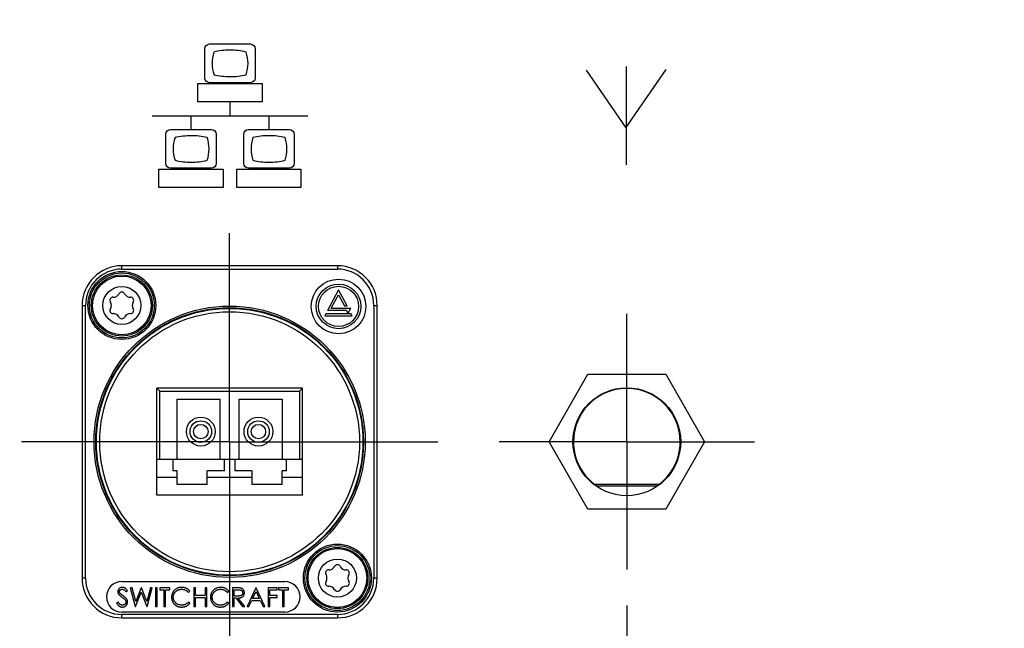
# Model space of a CAD drawing. Header units: inches. Extents: x 0 to 34, y 0 to 22.
# Tile 22 of 55: x 17.8 to 19.6, y 12.4 to 13.4. Entities that reach past the tile are written whole.
import ezdxf

# ---------------------------------------------------------------- set-up
doc = ezdxf.new("R2010")
doc.units = ezdxf.units.IN
doc.header["$LTSCALE"] = 1.87
doc.header["$MEASUREMENT"] = 0
doc.linetypes.add('CENTER', pattern=[0.6, 0.375, -0.075, 0.075, -0.075])
doc.layers.get('0').update_dxf_attribs({"linetype": 'CONTINUOUS'})
for name, color, linetype in [('02___PRT_ALL_AXES', 7, 'CONTINUOUS'), ('COSMETIC', 7, 'CONTINUOUS'), ('DIMENSIONS', 7, 'CONTINUOUS')]:
    doc.layers.add(name, color=color, linetype=linetype)
doc.styles.get("Standard").update_dxf_attribs({"font": 'txt', "width": 0.8})
doc.dimstyles.new('DIMSTYLE_1', dxfattribs={"dimtxt": 0.125, "dimasz": 0.18, "dimexe": 0.125, "dimexo": 0.0625, "dimgap": 0.09, "dimtad": 0, "dimtih": 1, "dimtoh": 1, "dimlfac": 2, "dimzin": 4, "dimdsep": 46, "dimtxsty": 'STANDARD', "dimblk": '_FILLED', "dimblk1": '_FILLED', "dimblk2": '_FILLED', "dimcen": 0.09, "dimadec": 0, "dimazin": 0, "dimtfac": 1, "dimtofl": 0, "dimtmove": 0, "dimatfit": 3, "dimldrblk": '_FILLED', "dimfxl": 1, "dimtolj": 1, "dimtzin": 4, "dimarcsym": 0})

# ---------------------------------------------------------------- blocks, each defined once
blk = doc.blocks.new('*D0')
at = {"layer": 'DIMENSIONS', "color": 2, "linetype": 'CONTINUOUS'}
blk.add_line((14.1504, 15.0521), (12.1914, 15.0521), dxfattribs=at)
at = {"layer": 'DIMENSIONS', "color": 2, "linetype": 'CONTINUOUS', "insert": (12.1289, 15.1146), "char_height": 0.125, "width": 1.725, "attachment_point": 3, "line_spacing_factor": 0.9}
blk.add_mtext('3X 120.00{\\Ftxt.shx;\\W1.000000;\\H0.125000; }[4.724]', dxfattribs=at)
blk = doc.blocks.new('_FILLED')
at = {"color": 0, "linetype": 'BYBLOCK'}
blk.add_solid([(0, 0), (-1, 0.1736), (-1, -0.1736)], dxfattribs=at)
blk = doc.blocks.new('*D1')
at = {"layer": 'DIMENSIONS', "color": 2, "linetype": 'CONTINUOUS'}
blk.add_line((16.9166, 12.6899), (12.1914, 12.6899), dxfattribs=at)
at = {"layer": 'DIMENSIONS', "color": 2, "linetype": 'CONTINUOUS', "insert": (12.1289, 12.7524), "char_height": 0.125, "width": 1.025, "attachment_point": 3, "line_spacing_factor": 0.9}
blk.add_mtext('4X .00{\\Ftxt.shx;\\W1.000000;\\H0.125000; }[0]', dxfattribs=at)
blk = doc.blocks.new('*D2')
at = {"layer": 'DIMENSIONS', "color": 2, "linetype": 'CONTINUOUS'}
blk.add_line((20.971, 14.0679), (12.1914, 14.0679), dxfattribs=at)
at = {"layer": 'DIMENSIONS', "color": 2, "linetype": 'CONTINUOUS', "insert": (12.1289, 14.1304), "char_height": 0.125, "width": 1.625, "attachment_point": 3, "line_spacing_factor": 0.9}
blk.add_mtext('2X 70.00{\\Ftxt.shx;\\W1.000000;\\H0.125000; }[2.756]', dxfattribs=at)
blk = doc.blocks.new('*D3')
at = {"layer": 'DIMENSIONS', "color": 2, "linetype": 'CONTINUOUS'}
blk.add_line((17.4819, 12.2662), (17.4819, 11.1855), dxfattribs=at)
at = {"layer": 'DIMENSIONS', "color": 2, "linetype": 'CONTINUOUS', "insert": (17.4194, 11.123), "char_height": 0.125, "width": 1.325, "attachment_point": 3, "rotation": 90, "line_spacing_factor": 0.9}
blk.add_mtext('72.00{\\Ftxt.shx;\\W1.000000;\\H0.125000; }[2.835]', dxfattribs=at)
blk = doc.blocks.new('*D4')
at = {"layer": 'DIMENSIONS', "color": 2, "linetype": 'CONTINUOUS'}
blk.add_line((18.8992, 12.406), (18.8992, 11.1855), dxfattribs=at)
at = {"layer": 'DIMENSIONS', "color": 2, "linetype": 'CONTINUOUS', "insert": (18.8367, 11.123), "char_height": 0.125, "width": 0.725, "attachment_point": 3, "rotation": 90, "line_spacing_factor": 0.9}
blk.add_mtext('.00{\\Ftxt.shx;\\W1.000000;\\H0.125000; }[0]', dxfattribs=at)
blk = doc.blocks.new('*D5')
at = {"layer": 'DIMENSIONS', "color": 2, "linetype": 'CONTINUOUS'}
blk.add_line((17.4819, 12.4124), (17.4819, 11.1855), dxfattribs=at)
at = {"layer": 'DIMENSIONS', "color": 2, "linetype": 'CONTINUOUS', "insert": (17.4194, 11.123), "char_height": 0.125, "width": 1.325, "attachment_point": 3, "rotation": 90, "line_spacing_factor": 0.9}
blk.add_mtext('72.00{\\Ftxt.shx;\\W1.000000;\\H0.125000; }[2.835]', dxfattribs=at)
blk = doc.blocks.new('*D6')
at = {"layer": 'DIMENSIONS', "color": 2, "linetype": 'CONTINUOUS'}
blk.add_line((20.4859, 12.5852), (20.4859, 11.1855), dxfattribs=at)
at = {"layer": 'DIMENSIONS', "color": 2, "linetype": 'CONTINUOUS', "insert": (20.4234, 11.123), "char_height": 0.125, "width": 1.325, "attachment_point": 3, "rotation": 90, "line_spacing_factor": 0.9}
blk.add_mtext('80.61{\\Ftxt.shx;\\W1.000000;\\H0.125000; }[3.173]', dxfattribs=at)

msp = doc.modelspace()

# ---------------------------------------------------------------- linework, layer by layer
at = {"color": 40, "linetype": 'CONTINUOUS'}
for p, q in [((18.1752, 13.3793), (18.2464, 13.3793)), ((18.167, 13.3202), (18.167, 13.3712)), ((18.2545, 13.3712), (18.2545, 13.3202)), ((18.8979, 13.3402), (18.8979, 13.1697)), ((18.8285, 13.3341), (18.8976, 13.2342)), ((18.8976, 13.2342), (18.9674, 13.335)), ((18.1552, 13.3106), (18.2664, 13.3106)), ((18.1552, 13.2788), (18.1552, 13.3106)), ((18.2464, 13.3121), (18.1752, 13.3121)), ((18.2664, 13.3106), (18.2664, 13.2788)), ((18.2664, 13.2788), (18.1552, 13.2788)), ((18.2108, 13.2788), (18.2108, 13.2549)), ((18.0757, 13.2549), (18.3459, 13.2549)), ((18.1432, 13.2549), (18.1432, 13.2311)), ((18.2784, 13.2549), (18.2784, 13.2311)), ((18.0995, 13.172), (18.0995, 13.2231)), ((18.1076, 13.2311), (18.1789, 13.2311)), ((18.187, 13.2231), (18.187, 13.172)), ((18.2346, 13.172), (18.2346, 13.2231)), ((18.2427, 13.2311), (18.314, 13.2311)), ((18.3221, 13.2231), (18.3221, 13.172)), ((18.0876, 13.1623), (18.1988, 13.1623)), ((18.0876, 13.1306), (18.0876, 13.1623)), ((18.1789, 13.1639), (18.1076, 13.1639)), ((18.1988, 13.1623), (18.1988, 13.1306)), ((18.2227, 13.1623), (18.3339, 13.1623)), ((18.2227, 13.1306), (18.2227, 13.1623)), ((18.314, 13.1639), (18.2427, 13.1639)), ((18.3339, 13.1623), (18.3339, 13.1306)), ((18.1988, 13.1306), (18.0876, 13.1306)), ((18.3339, 13.1306), (18.2227, 13.1306))]:
    msp.add_line(p, q, dxfattribs=at)
at = {"color": 7, "linetype": 'CONTINUOUS'}
for p, q in [((18.3972, 12.995), (18.0232, 12.995)), ((18.0232, 12.9891), (18.0232, 12.995)), ((18.0232, 12.9891), (18.3972, 12.9891)), ((18.3972, 12.995), (18.3972, 12.9891)), ((18.3991, 12.9533), (18.3799, 12.9173)), ((18.4139, 12.9253), (18.3991, 12.9533)), ((18.3866, 12.9213), (18.3991, 12.9447)), ((18.3991, 12.9447), (18.4094, 12.9253)), ((17.9543, 12.9261), (17.9602, 12.9261)), ((17.9543, 12.9261), (17.9543, 12.4537)), ((17.9602, 12.4537), (17.9602, 12.9261)), ((18.4127, 12.9173), (18.3799, 12.9173)), ((18.3866, 12.9213), (18.4207, 12.9213)), ((18.4094, 12.9253), (18.4139, 12.9253)), ((18.4127, 12.9173), (18.4155, 12.9124)), ((18.4155, 12.9124), (18.4207, 12.9213)), ((18.4602, 12.9261), (18.4661, 12.9261)), ((18.4602, 12.9261), (18.4602, 12.4537)), ((18.4661, 12.4537), (18.4661, 12.9261)), ((18.3774, 12.9123), (18.3753, 12.9083)), ((18.3753, 12.9083), (18.4228, 12.9083)), ((18.3774, 12.9123), (18.4207, 12.9123)), ((18.4228, 12.9083), (18.4207, 12.9123)), ((18.3364, 12.7825), (18.0841, 12.7825)), ((18.0841, 12.5973), (18.0841, 12.7825)), ((18.0841, 12.7825), (18.085, 12.7816)), ((18.085, 12.7816), (18.0891, 12.7775)), ((18.0891, 12.7775), (18.3314, 12.7775)), ((18.0891, 12.6598), (18.0891, 12.7775)), ((18.3314, 12.7775), (18.3364, 12.7825)), ((18.3314, 12.7775), (18.3314, 12.6598)), ((18.3364, 12.5973), (18.3364, 12.7825)), ((18.1191, 12.764), (18.194, 12.764)), ((18.1191, 12.6598), (18.1191, 12.764)), ((18.194, 12.6598), (18.194, 12.764)), ((18.2265, 12.764), (18.3014, 12.764)), ((18.2265, 12.6598), (18.2265, 12.764)), ((18.3014, 12.764), (18.3014, 12.6598)), ((18.0841, 12.6598), (18.3364, 12.6598)), ((18.1115, 12.6598), (18.1115, 12.6398)), ((18.2015, 12.6398), (18.2015, 12.6598)), ((18.219, 12.6598), (18.219, 12.6398)), ((18.309, 12.6398), (18.309, 12.6598)), ((18.1191, 12.6398), (18.1115, 12.6398)), ((18.1191, 12.6158), (18.1191, 12.6398)), ((18.2015, 12.6398), (18.1715, 12.6398)), ((18.1715, 12.6158), (18.1715, 12.6398)), ((18.249, 12.6398), (18.219, 12.6398)), ((18.249, 12.6398), (18.249, 12.6158)), ((18.309, 12.6398), (18.3014, 12.6398)), ((18.3014, 12.6158), (18.3014, 12.6398)), ((18.0841, 12.6285), (18.1191, 12.6286)), ((18.1715, 12.6286), (18.249, 12.6286)), ((18.3014, 12.6286), (18.3364, 12.6286)), ((18.1715, 12.6158), (18.1191, 12.6158)), ((18.3014, 12.6158), (18.249, 12.6158)), ((18.9547, 12.6159), (18.8437, 12.6159)), ((18.3364, 12.5973), (18.0841, 12.5973)), ((17.9602, 12.4537), (17.9543, 12.4537)), ((18.4661, 12.4537), (18.4602, 12.4537)), ((18.0232, 12.4478), (18.3057, 12.4478)), ((18.0409, 12.4368), (18.0379, 12.4368)), ((18.0379, 12.4368), (18.0466, 12.4043)), ((18.0473, 12.4129), (18.0409, 12.4368)), ((18.0568, 12.4368), (18.0473, 12.4129)), ((18.0572, 12.4368), (18.0568, 12.4368)), ((18.0665, 12.4131), (18.0572, 12.4368)), ((18.0729, 12.4368), (18.0665, 12.4131)), ((18.0671, 12.4043), (18.0758, 12.4368)), ((18.0758, 12.4368), (18.0729, 12.4368)), ((18.0846, 12.4368), (18.0817, 12.4368)), ((18.0817, 12.4368), (18.0817, 12.4043)), ((18.0846, 12.4043), (18.0846, 12.4368)), ((18.1063, 12.4368), (18.0892, 12.4368)), ((18.0892, 12.4368), (18.0892, 12.4334)), ((18.1063, 12.4334), (18.1063, 12.4368)), ((18.1508, 12.4368), (18.1479, 12.4368)), ((18.1479, 12.4368), (18.1479, 12.4043)), ((18.1508, 12.4235), (18.1508, 12.4368)), ((18.1704, 12.4368), (18.1675, 12.4368)), ((18.1675, 12.4368), (18.1675, 12.4235)), ((18.1704, 12.4043), (18.1704, 12.4368)), ((18.2219, 12.4368), (18.2154, 12.4368)), ((18.2154, 12.4368), (18.2154, 12.4043)), ((18.2558, 12.4368), (18.2404, 12.4043)), ((18.2563, 12.4368), (18.2558, 12.4368)), ((18.2713, 12.4043), (18.2563, 12.4368)), ((18.2929, 12.4368), (18.2771, 12.4368)), ((18.2771, 12.4368), (18.2771, 12.4043)), ((18.2929, 12.4335), (18.2929, 12.4368)), ((18.3121, 12.4368), (18.295, 12.4368)), ((18.295, 12.4368), (18.295, 12.4335)), ((18.3121, 12.4335), (18.3121, 12.4368)), ((18.0257, 12.4227), (18.0213, 12.426)), ((18.0303, 12.4301), (18.0329, 12.4321)), ((18.047, 12.4043), (18.0569, 12.4291)), ((18.0569, 12.4291), (18.0667, 12.4043)), ((18.0892, 12.4334), (18.0963, 12.4334)), ((18.0963, 12.4334), (18.0963, 12.4043)), ((18.0992, 12.4334), (18.1063, 12.4334)), ((18.0992, 12.4043), (18.0992, 12.4334)), ((18.1387, 12.4289), (18.1413, 12.4308)), ((18.1675, 12.4235), (18.1508, 12.4235)), ((18.1508, 12.4201), (18.1675, 12.4201)), ((18.1508, 12.4043), (18.1508, 12.4201)), ((18.1675, 12.4201), (18.1675, 12.4043)), ((18.2062, 12.4289), (18.2088, 12.4308)), ((18.2183, 12.4335), (18.2244, 12.4335)), ((18.2183, 12.4226), (18.2183, 12.4335)), ((18.2243, 12.4226), (18.2183, 12.4226)), ((18.2183, 12.4193), (18.2207, 12.4193)), ((18.2183, 12.4043), (18.2183, 12.4193)), ((18.2207, 12.4193), (18.2326, 12.4043)), ((18.2363, 12.4043), (18.2243, 12.4193)), ((18.2501, 12.418), (18.256, 12.4305)), ((18.2617, 12.418), (18.2501, 12.418)), ((18.256, 12.4305), (18.2617, 12.418)), ((18.28, 12.4335), (18.2929, 12.4335)), ((18.28, 12.4235), (18.28, 12.4335)), ((18.2929, 12.4235), (18.28, 12.4235)), ((18.28, 12.4201), (18.2929, 12.4201)), ((18.28, 12.4043), (18.28, 12.4201)), ((18.2929, 12.4201), (18.2929, 12.4235)), ((18.295, 12.4335), (18.3021, 12.4335)), ((18.3021, 12.4335), (18.3021, 12.4043)), ((18.305, 12.4335), (18.3121, 12.4335)), ((18.305, 12.4043), (18.305, 12.4335)), ((18.0169, 12.4122), (18.0142, 12.4105)), ((18.0466, 12.4043), (18.047, 12.4043)), ((18.0667, 12.4043), (18.0671, 12.4043)), ((18.0817, 12.4043), (18.0846, 12.4043)), ((18.0963, 12.4043), (18.0992, 12.4043)), ((18.1413, 12.4103), (18.1387, 12.4122)), ((18.1479, 12.4043), (18.1508, 12.4043)), ((18.1675, 12.4043), (18.1704, 12.4043)), ((18.2088, 12.4103), (18.2062, 12.4122)), ((18.2154, 12.4043), (18.2183, 12.4043)), ((18.2326, 12.4043), (18.2363, 12.4043)), ((18.2404, 12.4043), (18.2436, 12.4043)), ((18.2436, 12.4043), (18.2485, 12.4147)), ((18.2485, 12.4147), (18.2633, 12.4147)), ((18.2633, 12.4147), (18.2681, 12.4043)), ((18.2681, 12.4043), (18.2713, 12.4043)), ((18.2771, 12.4043), (18.28, 12.4043)), ((18.3021, 12.4043), (18.305, 12.4043)), ((18.3057, 12.3946), (18.0232, 12.3946)), ((18.3973, 12.3907), (18.0232, 12.3907)), ((18.0232, 12.3848), (18.0232, 12.3907)), ((18.0232, 12.3848), (18.3973, 12.3848)), ((18.3973, 12.3907), (18.3973, 12.3848))]:
    msp.add_line(p, q, dxfattribs=at)
for centre, radius in [((18.0232, 12.9261), 0.0589), ((18.0232, 12.9261), 0.053), ((18.0232, 12.9261), 0.051), ((18.3992, 12.9244), 0.0473), ((18.0232, 12.9261), 0.033), ((18.3991, 12.9245), 0.0387), ((18.3991, 12.9245), 0.0348), ((18.2102, 12.6899), 0.2352), ((18.2102, 12.6899), 0.2322), ((18.2102, 12.6899), 0.2312), ((18.2102, 12.6899), 0.2253), ((18.1602, 12.7075), 0.025), ((18.1602, 12.7075), 0.0187), ((18.2602, 12.7075), 0.025), ((18.2602, 12.7075), 0.0187), ((18.1602, 12.7075), 0.0125), ((18.2602, 12.7075), 0.0125), ((18.3972, 12.4537), 0.0589), ((18.3972, 12.4537), 0.053), ((18.3972, 12.4537), 0.051), ((18.3972, 12.4537), 0.033)]:
    msp.add_circle(centre, radius, dxfattribs=at)
at = {"color": 40, "linetype": 'CONTINUOUS'}
for centre, radius, start, end in [((18.2109, 13.248), 0.1205, 90.0059, 103.3984), ((18.2108, 13.2468), 0.1217, 76.6901, 89.9519), ((18.211, 13.443), 0.1203, 256.553, 269.975), ((18.211, 13.4426), 0.12, 269.9971, 283.4535), ((18.1433, 13.0998), 0.1204, 89.9807, 103.3806), ((18.1434, 13.1001), 0.1202, 76.5915, 90.032)]:
    msp.add_arc(centre, radius, start, end, dxfattribs=at)
at = {"color": 7, "linetype": 'CONTINUOUS'}
for centre, radius, start, end in [((18.0232, 12.9261), 0.0689, 90.0047, 180.0047), ((18.0232, 12.9261), 0.063, 90.0047, 180.0047), ((18.3972, 12.9261), 0.0689, 0.0047, 90.0047), ((18.3972, 12.9261), 0.063, 0.0047, 90.0047), ((18.0232, 12.9436), 0.0055, 27.9741, 152.0259), ((18.008, 12.9349), 0.0055, 87.9741, 212.0259), ((17.9941, 12.9261), 0.011, 327.9741, 32.0259), ((18.0086, 12.9514), 0.011, 267.9741, 332.0259), ((18.0378, 12.9514), 0.011, 207.9741, 272.0259), ((18.0384, 12.9349), 0.0055, 327.9741, 92.0259), ((18.0523, 12.9261), 0.011, 147.9741, 212.0259), ((18.008, 12.9174), 0.0055, 147.9741, 272.0259), ((18.0384, 12.9174), 0.0055, 267.9741, 32.0259), ((18.0086, 12.9009), 0.011, 27.9741, 92.0259), ((18.0232, 12.9086), 0.0055, 207.9741, 332.0259), ((18.0378, 12.9009), 0.011, 87.9741, 152.0259), ((18.8992, 12.6899), 0.0925, 306.8699, 233.1301), ((18.3827, 12.4789), 0.011, 267.9741, 332.0259), ((18.3972, 12.4712), 0.0055, 27.9741, 152.0259), ((18.4118, 12.4789), 0.011, 207.9741, 272.0259), ((18.0232, 12.4537), 0.0689, 180.0047, 270.0047), ((18.0232, 12.4537), 0.063, 180.0047, 270.0047), ((18.3821, 12.4624), 0.0055, 87.9741, 212.0259), ((18.3681, 12.4537), 0.011, 327.9741, 32.0259), ((18.3972, 12.4537), 0.0689, 270.0047, 0.0047), ((18.3972, 12.4537), 0.063, 270.0047, 0.0047), ((18.4124, 12.4624), 0.0055, 327.9741, 92.0259), ((18.4264, 12.4537), 0.011, 147.9741, 212.0259), ((18.0232, 12.4212), 0.0266, 90.0047, 270.0047), ((18.3057, 12.4212), 0.0266, 270.0047, 90.0047), ((18.3821, 12.4449), 0.0055, 147.9741, 272.0259), ((18.3827, 12.4284), 0.011, 27.9741, 92.0259), ((18.4118, 12.4284), 0.011, 87.9741, 152.0259), ((18.4124, 12.4449), 0.0055, 267.9741, 32.0259), ((18.3972, 12.4362), 0.0055, 207.9741, 332.0259)]:
    msp.add_arc(centre, radius, start, end, dxfattribs=at)
at = {"color": 40, "linetype": 'CONTINUOUS'}
for points in [[(18.167, 13.3712), (18.167, 13.375), (18.1713, 13.3793), (18.1752, 13.3793)], [(18.2464, 13.3793), (18.2503, 13.3793), (18.2545, 13.375), (18.2545, 13.3712)], [(18.183, 13.3652), (18.1809, 13.3589), (18.1798, 13.3522), (18.1798, 13.3456)], [(18.2421, 13.3455), (18.2421, 13.3521), (18.241, 13.3589), (18.2388, 13.3652)], [(18.1798, 13.3456), (18.1798, 13.339), (18.1809, 13.3322), (18.1831, 13.3259)], [(18.2389, 13.3259), (18.241, 13.3322), (18.2421, 13.3389), (18.2421, 13.3455)], [(18.1752, 13.3121), (18.1713, 13.3121), (18.167, 13.3163), (18.167, 13.3202)], [(18.2545, 13.3202), (18.2545, 13.3163), (18.2503, 13.3121), (18.2464, 13.3121)], [(18.0995, 13.2231), (18.0995, 13.2269), (18.1038, 13.2311), (18.1076, 13.2311)], [(18.1789, 13.2311), (18.1827, 13.2311), (18.187, 13.2269), (18.187, 13.2231)], [(18.2346, 13.2231), (18.2346, 13.2269), (18.2389, 13.2311), (18.2427, 13.2311)], [(18.2785, 13.2203), (18.2691, 13.2203), (18.2597, 13.2192), (18.2506, 13.217)], [(18.3064, 13.217), (18.2973, 13.2192), (18.2878, 13.2203), (18.2785, 13.2203)], [(18.314, 13.2311), (18.3178, 13.2311), (18.3221, 13.2269), (18.3221, 13.2231)], [(18.1155, 13.217), (18.1134, 13.2107), (18.1122, 13.204), (18.1122, 13.1974)], [(18.1746, 13.1973), (18.1746, 13.2039), (18.1734, 13.2107), (18.1713, 13.217)], [(18.2506, 13.217), (18.2485, 13.2107), (18.2474, 13.204), (18.2474, 13.1974)], [(18.3097, 13.1973), (18.3097, 13.204), (18.3086, 13.2107), (18.3064, 13.217)], [(18.1122, 13.1974), (18.1122, 13.1908), (18.1134, 13.184), (18.1155, 13.1777)], [(18.1713, 13.1777), (18.1734, 13.184), (18.1746, 13.1907), (18.1746, 13.1973)], [(18.2474, 13.1974), (18.2474, 13.1908), (18.2485, 13.184), (18.2507, 13.1777)], [(18.3064, 13.1777), (18.3086, 13.184), (18.3097, 13.1907), (18.3097, 13.1973)], [(18.1076, 13.1639), (18.1038, 13.1639), (18.0995, 13.1682), (18.0995, 13.172)], [(18.1155, 13.1777), (18.1246, 13.1755), (18.134, 13.1745), (18.1434, 13.1745)], [(18.1434, 13.1745), (18.1528, 13.1745), (18.1622, 13.1755), (18.1713, 13.1777)], [(18.187, 13.172), (18.187, 13.1682), (18.1827, 13.1639), (18.1789, 13.1639)], [(18.2427, 13.1639), (18.2389, 13.1639), (18.2346, 13.1682), (18.2346, 13.172)], [(18.2506, 13.1777), (18.2598, 13.1755), (18.2692, 13.1745), (18.2786, 13.1745)], [(18.2786, 13.1745), (18.2879, 13.1745), (18.2973, 13.1755), (18.3064, 13.1777)], [(18.3221, 13.172), (18.3221, 13.1682), (18.3178, 13.1639), (18.314, 13.1639)]]:
    msp.add_open_spline(points, degree=3, dxfattribs=at)
at = {"color": 7, "linetype": 'CONTINUOUS'}
for points, knots in [([(18.0243, 12.4376), (18.0239, 12.4376), (18.0232, 12.4376), (18.0221, 12.4374), (18.0211, 12.4371), (18.0202, 12.4366), (18.0193, 12.4361), (18.0185, 12.4354), (18.0178, 12.4347), (18.0173, 12.4339), (18.0168, 12.433), (18.0165, 12.432), (18.0163, 12.431), (18.0163, 12.4304), (18.0163, 12.43)], [0, 0, 0, 0, 0.088011, 0.173453, 0.258981, 0.344477, 0.428624, 0.510285, 0.591203, 0.672539, 0.75372, 0.83422, 0.916215, 1, 1, 1, 1]), ([(18.0192, 12.4302), (18.0192, 12.4304), (18.0192, 12.431), (18.0195, 12.4318), (18.0199, 12.4325), (18.0205, 12.4331), (18.0212, 12.4336), (18.022, 12.434), (18.023, 12.4342), (18.0236, 12.4343), (18.0239, 12.4343)], [0, 0, 0, 0, 0.119226, 0.234105, 0.349644, 0.471586, 0.597629, 0.724097, 0.856927, 1, 1, 1, 1]), ([(18.0239, 12.4343), (18.0242, 12.4343), (18.0247, 12.4342), (18.0255, 12.4341), (18.0262, 12.4338), (18.0268, 12.4335), (18.0273, 12.4332), (18.0277, 12.4329), (18.0281, 12.4326), (18.0285, 12.4322), (18.0289, 12.4318), (18.0294, 12.4313), (18.0298, 12.4307), (18.0301, 12.4303), (18.0303, 12.4301)], [0, 0, 0, 0, 0.101455, 0.200408, 0.298802, 0.39856, 0.451527, 0.511449, 0.576801, 0.647817, 0.725816, 0.810371, 0.901531, 1, 1, 1, 1]), ([(18.0329, 12.4321), (18.0327, 12.4324), (18.0324, 12.4329), (18.0318, 12.4335), (18.0313, 12.4342), (18.0307, 12.4348), (18.0302, 12.4353), (18.0297, 12.4357), (18.0292, 12.4361), (18.0285, 12.4365), (18.0276, 12.437), (18.0265, 12.4373), (18.0254, 12.4376), (18.0246, 12.4376), (18.0243, 12.4376)], [0, 0, 0, 0, 0.08781, 0.171287, 0.249314, 0.322873, 0.391692, 0.456396, 0.516354, 0.573206, 0.68117, 0.786748, 0.892767, 1, 1, 1, 1]), ([(18.1271, 12.4376), (18.1265, 12.4376), (18.1253, 12.4376), (18.1235, 12.4373), (18.1218, 12.437), (18.1202, 12.4364), (18.1187, 12.4357), (18.1172, 12.4349), (18.1158, 12.4339), (18.1146, 12.4328), (18.1134, 12.4315), (18.1124, 12.4302), (18.1115, 12.4288), (18.1108, 12.4273), (18.1103, 12.4258), (18.1099, 12.4241), (18.1096, 12.4225), (18.1096, 12.4213), (18.1096, 12.4207)], [0, 0, 0, 0, 0.067672, 0.133185, 0.196585, 0.258754, 0.320345, 0.381783, 0.443742, 0.507257, 0.57053, 0.631765, 0.692252, 0.751986, 0.812045, 0.872986, 0.935442, 1, 1, 1, 1]), ([(18.1125, 12.4205), (18.1125, 12.4208), (18.1125, 12.4215), (18.1126, 12.4224), (18.1128, 12.4233), (18.113, 12.4242), (18.1132, 12.4251), (18.1135, 12.4259), (18.1139, 12.4267), (18.1143, 12.4275), (18.1148, 12.4282), (18.1154, 12.429), (18.1159, 12.4296), (18.1166, 12.4303), (18.1173, 12.4309), (18.118, 12.4314), (18.1188, 12.432), (18.1196, 12.4325), (18.1204, 12.4329), (18.1213, 12.4333), (18.1222, 12.4336), (18.1231, 12.4338), (18.124, 12.434), (18.125, 12.4342), (18.1259, 12.4343), (18.1266, 12.4343), (18.1269, 12.4343)], [0, 0, 0, 0, 0.043076, 0.085457, 0.126681, 0.167541, 0.208224, 0.248373, 0.288616, 0.329131, 0.369595, 0.41002, 0.450117, 0.490508, 0.531182, 0.572314, 0.614075, 0.656879, 0.699847, 0.74235, 0.784597, 0.827248, 0.869537, 0.912498, 0.956045, 1, 1, 1, 1]), ([(18.1269, 12.4343), (18.1275, 12.4343), (18.1286, 12.4342), (18.1303, 12.434), (18.132, 12.4335), (18.1333, 12.433), (18.1343, 12.4325), (18.135, 12.4321), (18.1357, 12.4317), (18.1363, 12.4312), (18.137, 12.4307), (18.1376, 12.4301), (18.1382, 12.4295), (18.1385, 12.4291), (18.1387, 12.4289)], [0, 0, 0, 0, 0.131817, 0.259156, 0.383852, 0.507544, 0.569027, 0.63015, 0.690705, 0.751706, 0.812879, 0.874525, 0.936837, 1, 1, 1, 1]), ([(18.1413, 12.4308), (18.1411, 12.4311), (18.1407, 12.4316), (18.14, 12.4324), (18.1393, 12.433), (18.1386, 12.4337), (18.1378, 12.4343), (18.137, 12.4349), (18.1361, 12.4354), (18.1353, 12.4358), (18.1343, 12.4363), (18.1334, 12.4366), (18.1324, 12.4369), (18.1314, 12.4372), (18.1303, 12.4374), (18.1293, 12.4375), (18.1282, 12.4376), (18.1274, 12.4376), (18.1271, 12.4376)], [0, 0, 0, 0, 0.060488, 0.120645, 0.180372, 0.240194, 0.299808, 0.36026, 0.42121, 0.482873, 0.54493, 0.607605, 0.670733, 0.734318, 0.798785, 0.864317, 0.931452, 1, 1, 1, 1]), ([(18.1946, 12.4376), (18.194, 12.4376), (18.1928, 12.4376), (18.191, 12.4373), (18.1893, 12.437), (18.1877, 12.4364), (18.1862, 12.4357), (18.1847, 12.4349), (18.1833, 12.4339), (18.1821, 12.4328), (18.1809, 12.4315), (18.1799, 12.4302), (18.179, 12.4288), (18.1783, 12.4273), (18.1778, 12.4258), (18.1774, 12.4241), (18.1771, 12.4225), (18.1771, 12.4213), (18.1771, 12.4207)], [0, 0, 0, 0, 0.067672, 0.133185, 0.196585, 0.258754, 0.320345, 0.381783, 0.443742, 0.507257, 0.57053, 0.631765, 0.692252, 0.751986, 0.812045, 0.872986, 0.935442, 1, 1, 1, 1]), ([(18.18, 12.4205), (18.18, 12.4208), (18.18, 12.4215), (18.1801, 12.4224), (18.1803, 12.4233), (18.1805, 12.4242), (18.1807, 12.4251), (18.181, 12.4259), (18.1814, 12.4267), (18.1818, 12.4275), (18.1823, 12.4283), (18.1829, 12.429), (18.1834, 12.4297), (18.1841, 12.4303), (18.1848, 12.4309), (18.1855, 12.4315), (18.1863, 12.432), (18.1871, 12.4325), (18.1879, 12.4329), (18.1888, 12.4333), (18.1897, 12.4336), (18.1906, 12.4338), (18.1915, 12.434), (18.1925, 12.4342), (18.1934, 12.4343), (18.1941, 12.4343), (18.1944, 12.4343)], [0, 0, 0, 0, 0.043076, 0.085457, 0.126681, 0.167541, 0.208224, 0.248373, 0.288616, 0.329131, 0.369595, 0.41002, 0.450117, 0.490508, 0.531182, 0.572314, 0.614075, 0.656879, 0.699847, 0.74235, 0.784597, 0.827248, 0.869537, 0.912498, 0.956045, 1, 1, 1, 1]), ([(18.1944, 12.4343), (18.195, 12.4343), (18.1961, 12.4342), (18.1978, 12.434), (18.1995, 12.4335), (18.2008, 12.433), (18.2018, 12.4326), (18.2025, 12.4322), (18.2032, 12.4317), (18.2038, 12.4312), (18.2045, 12.4307), (18.2051, 12.4301), (18.2057, 12.4295), (18.206, 12.4291), (18.2062, 12.4289)], [0, 0, 0, 0, 0.131817, 0.259156, 0.383852, 0.507544, 0.569027, 0.63015, 0.690705, 0.751706, 0.812879, 0.874525, 0.936837, 1, 1, 1, 1]), ([(18.2088, 12.4308), (18.2086, 12.4311), (18.2082, 12.4316), (18.2075, 12.4324), (18.2068, 12.433), (18.2061, 12.4337), (18.2053, 12.4343), (18.2045, 12.4349), (18.2036, 12.4354), (18.2028, 12.4358), (18.2018, 12.4363), (18.2009, 12.4366), (18.1999, 12.4369), (18.1989, 12.4372), (18.1978, 12.4374), (18.1968, 12.4375), (18.1957, 12.4376), (18.1949, 12.4376), (18.1946, 12.4376)], [0, 0, 0, 0, 0.060488, 0.120645, 0.180372, 0.240194, 0.299808, 0.36026, 0.42121, 0.482873, 0.54493, 0.607605, 0.670733, 0.734318, 0.798785, 0.864317, 0.931452, 1, 1, 1, 1]), ([(18.2293, 12.4363), (18.2291, 12.4364), (18.2287, 12.4365), (18.2281, 12.4366), (18.2273, 12.4366), (18.2264, 12.4367), (18.2255, 12.4367), (18.2244, 12.4368), (18.2232, 12.4368), (18.2224, 12.4368), (18.2219, 12.4368)], [0, 0, 0, 0, 0.073628, 0.162615, 0.265302, 0.382842, 0.515178, 0.661566, 0.823742, 1, 1, 1, 1]), ([(18.2358, 12.4281), (18.2358, 12.4284), (18.2358, 12.4289), (18.2357, 12.4296), (18.2356, 12.4304), (18.2354, 12.431), (18.2351, 12.4317), (18.2348, 12.4323), (18.2345, 12.4329), (18.234, 12.4335), (18.2336, 12.434), (18.233, 12.4345), (18.2325, 12.4349), (18.2319, 12.4353), (18.2313, 12.4356), (18.2307, 12.4359), (18.23, 12.4362), (18.2295, 12.4363), (18.2293, 12.4363)], [0, 0, 0, 0, 0.068359, 0.134815, 0.198683, 0.261561, 0.323202, 0.38431, 0.445928, 0.507648, 0.56935, 0.630173, 0.690547, 0.750868, 0.811255, 0.872936, 0.935783, 1, 1, 1, 1]), ([(18.0163, 12.43), (18.0163, 12.4298), (18.0163, 12.4294), (18.0164, 12.4287), (18.0165, 12.4281), (18.0167, 12.4274), (18.017, 12.4268), (18.0173, 12.4262), (18.0176, 12.4256), (18.0179, 12.4253), (18.0181, 12.4251)], [0, 0, 0, 0, 0.122447, 0.244606, 0.366278, 0.487333, 0.611736, 0.737441, 0.866493, 1, 1, 1, 1]), ([(18.0181, 12.4251), (18.0182, 12.425), (18.0184, 12.4247), (18.0188, 12.4243), (18.0193, 12.4238), (18.02, 12.4233), (18.0207, 12.4227), (18.0215, 12.4221), (18.0224, 12.4214), (18.0231, 12.4209), (18.0234, 12.4207)], [0, 0, 0, 0, 0.069218, 0.154169, 0.25448, 0.371643, 0.504432, 0.652918, 0.818465, 1, 1, 1, 1]), ([(18.0213, 12.426), (18.0211, 12.4261), (18.0208, 12.4265), (18.0203, 12.4271), (18.0199, 12.4276), (18.0196, 12.4281), (18.0194, 12.4286), (18.0193, 12.4291), (18.0192, 12.4296), (18.0192, 12.43), (18.0192, 12.4302)], [0, 0, 0, 0, 0.165744, 0.313927, 0.446588, 0.565884, 0.677061, 0.785254, 0.892715, 1, 1, 1, 1]), ([(18.0234, 12.4207), (18.0237, 12.4204), (18.0244, 12.4199), (18.0253, 12.4192), (18.0262, 12.4185), (18.027, 12.4179), (18.0277, 12.4172), (18.0283, 12.4166), (18.0288, 12.416), (18.0291, 12.4157), (18.0293, 12.4155)], [0, 0, 0, 0, 0.160916, 0.311864, 0.451624, 0.581074, 0.700802, 0.81047, 0.909721, 1, 1, 1, 1]), ([(18.0333, 12.4122), (18.0333, 12.4126), (18.0333, 12.4135), (18.0329, 12.4147), (18.0324, 12.416), (18.0318, 12.417), (18.0312, 12.4178), (18.0307, 12.4184), (18.0301, 12.4191), (18.0294, 12.4198), (18.0286, 12.4205), (18.0277, 12.4212), (18.0267, 12.422), (18.026, 12.4225), (18.0257, 12.4227)], [0, 0, 0, 0, 0.091505, 0.18546, 0.283652, 0.388732, 0.445767, 0.508091, 0.575665, 0.648679, 0.727604, 0.812227, 0.903028, 1, 1, 1, 1]), ([(18.1096, 12.4207), (18.1096, 12.4202), (18.1096, 12.4191), (18.1098, 12.4175), (18.1101, 12.4159), (18.1106, 12.4144), (18.1112, 12.413), (18.1119, 12.4116), (18.1127, 12.4103), (18.1134, 12.4095), (18.1137, 12.4091)], [0, 0, 0, 0, 0.132689, 0.261042, 0.386386, 0.509266, 0.63122, 0.752844, 0.875671, 1, 1, 1, 1]), ([(18.1271, 12.4068), (18.1266, 12.4068), (18.1256, 12.4068), (18.1241, 12.407), (18.1227, 12.4073), (18.1213, 12.4077), (18.12, 12.4083), (18.1188, 12.409), (18.1177, 12.4098), (18.1166, 12.4107), (18.1157, 12.4117), (18.1148, 12.4128), (18.1141, 12.4139), (18.1135, 12.4151), (18.1131, 12.4164), (18.1127, 12.4177), (18.1125, 12.4191), (18.1125, 12.42), (18.1125, 12.4205)], [0, 0, 0, 0, 0.068959, 0.135498, 0.199771, 0.262666, 0.324516, 0.386081, 0.448275, 0.51116, 0.573674, 0.634571, 0.694424, 0.753854, 0.813274, 0.87371, 0.935677, 1, 1, 1, 1]), ([(18.1771, 12.4207), (18.1771, 12.4202), (18.1771, 12.4191), (18.1773, 12.4175), (18.1776, 12.4159), (18.1781, 12.4144), (18.1787, 12.413), (18.1794, 12.4116), (18.1802, 12.4103), (18.1809, 12.4095), (18.1812, 12.4091)], [0, 0, 0, 0, 0.132689, 0.261042, 0.386386, 0.509266, 0.63122, 0.752844, 0.875671, 1, 1, 1, 1]), ([(18.1946, 12.4068), (18.1941, 12.4068), (18.1931, 12.4068), (18.1916, 12.407), (18.1902, 12.4073), (18.1888, 12.4077), (18.1875, 12.4083), (18.1863, 12.409), (18.1852, 12.4098), (18.1841, 12.4107), (18.1832, 12.4117), (18.1823, 12.4128), (18.1816, 12.4139), (18.181, 12.4151), (18.1806, 12.4164), (18.1802, 12.4177), (18.18, 12.4191), (18.18, 12.42), (18.18, 12.4205)], [0, 0, 0, 0, 0.068959, 0.135498, 0.199771, 0.262666, 0.324516, 0.386081, 0.448275, 0.51116, 0.573674, 0.634571, 0.694424, 0.753854, 0.813274, 0.87371, 0.935677, 1, 1, 1, 1]), ([(18.2329, 12.4281), (18.2329, 12.4278), (18.2329, 12.4273), (18.2327, 12.4265), (18.2324, 12.4258), (18.232, 12.4251), (18.2315, 12.4245), (18.2309, 12.4239), (18.2302, 12.4235), (18.2295, 12.4232), (18.2289, 12.423), (18.2284, 12.4229), (18.2279, 12.4228), (18.2273, 12.4227), (18.2266, 12.4227), (18.2259, 12.4226), (18.2251, 12.4226), (18.2246, 12.4226), (18.2243, 12.4226)], [0, 0, 0, 0, 0.069051, 0.136825, 0.203678, 0.272717, 0.341538, 0.410538, 0.481222, 0.554898, 0.594914, 0.639318, 0.687745, 0.740876, 0.798815, 0.861087, 0.928332, 1, 1, 1, 1]), ([(18.2243, 12.4193), (18.2247, 12.4193), (18.2253, 12.4193), (18.2263, 12.4194), (18.2272, 12.4194), (18.228, 12.4196), (18.2288, 12.4197), (18.2296, 12.4199), (18.2303, 12.4201), (18.2311, 12.4204), (18.232, 12.4209), (18.233, 12.4216), (18.2339, 12.4224), (18.2346, 12.4234), (18.2351, 12.4245), (18.2355, 12.4256), (18.2358, 12.4268), (18.2358, 12.4277), (18.2358, 12.4281)], [0, 0, 0, 0, 0.062052, 0.120621, 0.175789, 0.228041, 0.2771, 0.323011, 0.366127, 0.406783, 0.483311, 0.556994, 0.62881, 0.700809, 0.773286, 0.846279, 0.92122, 1, 1, 1, 1]), ([(18.2244, 12.4335), (18.2247, 12.4335), (18.2253, 12.4335), (18.2261, 12.4334), (18.2268, 12.4334), (18.2275, 12.4333), (18.2281, 12.4332), (18.2286, 12.4331), (18.2291, 12.433), (18.2296, 12.4329), (18.2302, 12.4326), (18.2309, 12.4322), (18.2315, 12.4316), (18.232, 12.431), (18.2324, 12.4304), (18.2327, 12.4296), (18.2329, 12.4289), (18.2329, 12.4284), (18.2329, 12.4281)], [0, 0, 0, 0, 0.074914, 0.144717, 0.208889, 0.268066, 0.321121, 0.369353, 0.412348, 0.450692, 0.520831, 0.589035, 0.657087, 0.726936, 0.795981, 0.863635, 0.931186, 1, 1, 1, 1]), ([(18.0142, 12.4105), (18.0143, 12.4102), (18.0147, 12.4096), (18.0152, 12.4088), (18.0157, 12.408), (18.0163, 12.4073), (18.0169, 12.4066), (18.0174, 12.406), (18.018, 12.4055), (18.0186, 12.4051), (18.0193, 12.4047), (18.0199, 12.4044), (18.0205, 12.4041), (18.0212, 12.4038), (18.0219, 12.4037), (18.0226, 12.4035), (18.0233, 12.4035), (18.0238, 12.4034), (18.0241, 12.4034)], [0, 0, 0, 0, 0.082462, 0.160389, 0.234627, 0.304962, 0.372025, 0.435706, 0.496296, 0.554178, 0.610759, 0.666206, 0.72128, 0.775841, 0.830822, 0.886304, 0.942792, 1, 1, 1, 1]), ([(18.0241, 12.4068), (18.0237, 12.4068), (18.0231, 12.4068), (18.0221, 12.4071), (18.0211, 12.4075), (18.0202, 12.4081), (18.0193, 12.4089), (18.0185, 12.4098), (18.0177, 12.4109), (18.0172, 12.4118), (18.0169, 12.4122)], [0, 0, 0, 0, 0.106389, 0.213103, 0.322567, 0.437678, 0.561453, 0.695354, 0.840996, 1, 1, 1, 1]), ([(18.0304, 12.4123), (18.0304, 12.412), (18.0304, 12.4116), (18.0302, 12.4109), (18.03, 12.4102), (18.0296, 12.4096), (18.0292, 12.4089), (18.0287, 12.4084), (18.028, 12.4079), (18.0273, 12.4075), (18.0265, 12.4072), (18.0257, 12.4069), (18.0249, 12.4068), (18.0243, 12.4068), (18.0241, 12.4068)], [0, 0, 0, 0, 0.076033, 0.150665, 0.227284, 0.306018, 0.386166, 0.467334, 0.551657, 0.639844, 0.729912, 0.81907, 0.908736, 1, 1, 1, 1]), ([(18.0241, 12.4034), (18.0244, 12.4034), (18.025, 12.4035), (18.0259, 12.4036), (18.0268, 12.4038), (18.0276, 12.4041), (18.0284, 12.4045), (18.0292, 12.4049), (18.0299, 12.4054), (18.0306, 12.406), (18.0313, 12.4067), (18.0318, 12.4074), (18.0323, 12.4081), (18.0327, 12.4089), (18.033, 12.4097), (18.0332, 12.4105), (18.0333, 12.4114), (18.0333, 12.4119), (18.0333, 12.4122)], [0, 0, 0, 0, 0.06698, 0.131741, 0.195337, 0.257813, 0.319762, 0.382419, 0.446046, 0.511331, 0.576499, 0.638854, 0.699886, 0.759744, 0.81908, 0.878225, 0.938516, 1, 1, 1, 1]), ([(18.0293, 12.4155), (18.0294, 12.4152), (18.0298, 12.4147), (18.0301, 12.4139), (18.0304, 12.4131), (18.0304, 12.4126), (18.0304, 12.4123)], [0, 0, 0, 0, 0.271444, 0.522842, 0.765277, 1, 1, 1, 1]), ([(18.1137, 12.4091), (18.1139, 12.4089), (18.1143, 12.4084), (18.115, 12.4078), (18.1157, 12.4072), (18.1164, 12.4066), (18.1171, 12.4061), (18.1179, 12.4057), (18.1187, 12.4052), (18.1195, 12.4049), (18.1204, 12.4045), (18.1213, 12.4042), (18.1222, 12.404), (18.1231, 12.4038), (18.1241, 12.4036), (18.1251, 12.4035), (18.1261, 12.4035), (18.1268, 12.4035), (18.1271, 12.4034)], [0, 0, 0, 0, 0.061868, 0.123052, 0.183446, 0.243244, 0.303001, 0.362802, 0.422604, 0.483004, 0.54382, 0.605246, 0.667586, 0.73122, 0.796083, 0.86225, 0.930337, 1, 1, 1, 1]), ([(18.1387, 12.4122), (18.1383, 12.4118), (18.1375, 12.4109), (18.1363, 12.4098), (18.1349, 12.4089), (18.1335, 12.4081), (18.132, 12.4075), (18.1304, 12.4071), (18.1288, 12.4068), (18.1277, 12.4068), (18.1271, 12.4068)], [0, 0, 0, 0, 0.132189, 0.259091, 0.382819, 0.50406, 0.625245, 0.747051, 0.871485, 1, 1, 1, 1]), ([(18.1271, 12.4034), (18.1275, 12.4035), (18.1282, 12.4035), (18.1293, 12.4036), (18.1303, 12.4037), (18.1314, 12.4039), (18.1324, 12.4041), (18.1333, 12.4044), (18.1343, 12.4048), (18.1352, 12.4052), (18.1361, 12.4057), (18.1369, 12.4062), (18.1378, 12.4068), (18.1385, 12.4074), (18.1393, 12.408), (18.14, 12.4087), (18.1406, 12.4095), (18.141, 12.41), (18.1413, 12.4103)], [0, 0, 0, 0, 0.067899, 0.133987, 0.199215, 0.263039, 0.326471, 0.388856, 0.45078, 0.512609, 0.574054, 0.635137, 0.695721, 0.756273, 0.816525, 0.876947, 0.938326, 1, 1, 1, 1]), ([(18.1812, 12.4091), (18.1814, 12.4089), (18.1818, 12.4084), (18.1825, 12.4078), (18.1832, 12.4072), (18.1839, 12.4066), (18.1846, 12.4061), (18.1854, 12.4057), (18.1862, 12.4052), (18.187, 12.4049), (18.1879, 12.4045), (18.1888, 12.4042), (18.1897, 12.404), (18.1906, 12.4038), (18.1916, 12.4036), (18.1926, 12.4035), (18.1936, 12.4035), (18.1943, 12.4035), (18.1946, 12.4035)], [0, 0, 0, 0, 0.061868, 0.123052, 0.183446, 0.243244, 0.303001, 0.362802, 0.422604, 0.483004, 0.54382, 0.605246, 0.667586, 0.73122, 0.796083, 0.86225, 0.930337, 1, 1, 1, 1]), ([(18.2062, 12.4122), (18.2058, 12.4118), (18.205, 12.4109), (18.2038, 12.4098), (18.2024, 12.4089), (18.201, 12.4081), (18.1995, 12.4075), (18.1979, 12.4071), (18.1963, 12.4068), (18.1952, 12.4068), (18.1946, 12.4068)], [0, 0, 0, 0, 0.132189, 0.259091, 0.382819, 0.50406, 0.625245, 0.747051, 0.871485, 1, 1, 1, 1]), ([(18.1946, 12.4035), (18.195, 12.4035), (18.1957, 12.4035), (18.1968, 12.4036), (18.1978, 12.4037), (18.1989, 12.4039), (18.1999, 12.4041), (18.2008, 12.4044), (18.2018, 12.4048), (18.2027, 12.4052), (18.2036, 12.4057), (18.2044, 12.4062), (18.2053, 12.4068), (18.206, 12.4074), (18.2068, 12.408), (18.2075, 12.4087), (18.2081, 12.4095), (18.2085, 12.41), (18.2088, 12.4103)], [0, 0, 0, 0, 0.067899, 0.133987, 0.199215, 0.263039, 0.326471, 0.388856, 0.45078, 0.512609, 0.574054, 0.635137, 0.695721, 0.756273, 0.816525, 0.876947, 0.938326, 1, 1, 1, 1])]:
    msp.add_open_spline(points, degree=3, knots=knots, dxfattribs=at)
at = {"layer": '02___PRT_ALL_AXES', "color": 7, "linetype": 'CENTER'}
for p, q in [((18.2102, 12.6899), (18.2102, 13.0511)), ((18.8992, 12.6899), (18.8992, 12.9114)), ((18.2102, 12.6899), (17.849, 12.6899)), ((18.2102, 12.6899), (18.5714, 12.6899)), ((18.2102, 12.6899), (18.2102, 12.3287)), ((18.8992, 12.6899), (18.6777, 12.6899)), ((18.8992, 12.6899), (19.1206, 12.6899)), ((18.8992, 12.6899), (18.8992, 12.4685))]:
    msp.add_line(p, q, dxfattribs=at)
at = {"layer": '02___PRT_ALL_AXES', "color": 7, "linetype": 'CONTINUOUS'}
for p, q in [((18.7643, 12.6899), (18.8317, 12.8068)), ((18.8317, 12.8068), (18.9666, 12.8068)), ((18.9666, 12.8068), (19.0341, 12.6899)), ((18.8317, 12.5731), (18.7643, 12.6899)), ((19.0341, 12.6899), (18.9666, 12.5731)), ((18.9525, 12.6132), (18.8459, 12.6132)), ((18.9666, 12.5731), (18.8317, 12.5731))]:
    msp.add_line(p, q, dxfattribs=at)
msp.add_circle((18.8992, 12.6899), 0.0935, dxfattribs=at)
for start, end in [(233.1301, 236.1203), (303.8797, 306.8699)]:
    msp.add_arc((18.8992, 12.6899), 0.0925, start, end, dxfattribs=at)
at = {"layer": 'COSMETIC', "color": 7, "linetype": 'CONTINUOUS'}
for centre in [(18.0232, 12.9261), (18.3972, 12.4537)]:
    msp.add_circle(centre, 0.0563, dxfattribs=at)

# ---------------------------------------------------------------- dimensions: what is measured, and where the dimension line sits
at = {"layer": 'DIMENSIONS', "color": 2, "linetype": 'CONTINUOUS'}
for feature_location, offset, origin, text, picture, middle in [((14.1504, 15.0521), (-1.959, 0), (18.6777, 12.6899), '3X <>', '*D0', (11.2664, 15.0521)), ((20.971, 14.0679), (-8.7796, 0), (21.0335, 12.6899), '2X <>', '*D2', (11.3164, 14.0679)), ((16.9165930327, 12.6899222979), (-4.7251992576, 0), (18.6777284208, 12.6899222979), '4X <>', '*D1', (11.6163937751, 12.6899222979))]:
    dim = msp.add_ordinate_dim(feature_location=feature_location, offset=offset, dtype=0, origin=origin, text=text, dimstyle='DIMSTYLE_1', override={"dimtad": 1, "dimtih": 0, "dimtoh": 0}, dxfattribs=at)
    dim.commit()
    dim.dimension.update_dxf_attribs({"geometry": picture, "text_midpoint": middle})
for feature_location, offset, origin, picture, middle in [((20.4859, 12.5852), (0, -1.3998), (18.8992, 12.6477), '*D6', (20.4859, 10.4605)), ((17.4819, 12.4124), (0, -1.2269), (18.8992, 12.4749), '*D5', (17.4819, 10.4605)), ((17.4819, 12.2662), (0, -1.0807), (18.8992, 12.4685), '*D3', (17.4819, 10.4605)), ((18.8991851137, 12.405965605), (0, -1.220472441), (18.8991851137, 12.468465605), '*D4', (18.8991851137, 10.760493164))]:
    dim = msp.add_ordinate_dim(feature_location=feature_location, offset=offset, dtype=1, origin=origin, dimstyle='DIMSTYLE_1', override={"dimtad": 1, "dimtih": 0, "dimtoh": 0}, dxfattribs=at)
    dim.commit()
    dim.dimension.update_dxf_attribs({"geometry": picture, "text_midpoint": middle})

doc.saveas('drawing.dxf')
